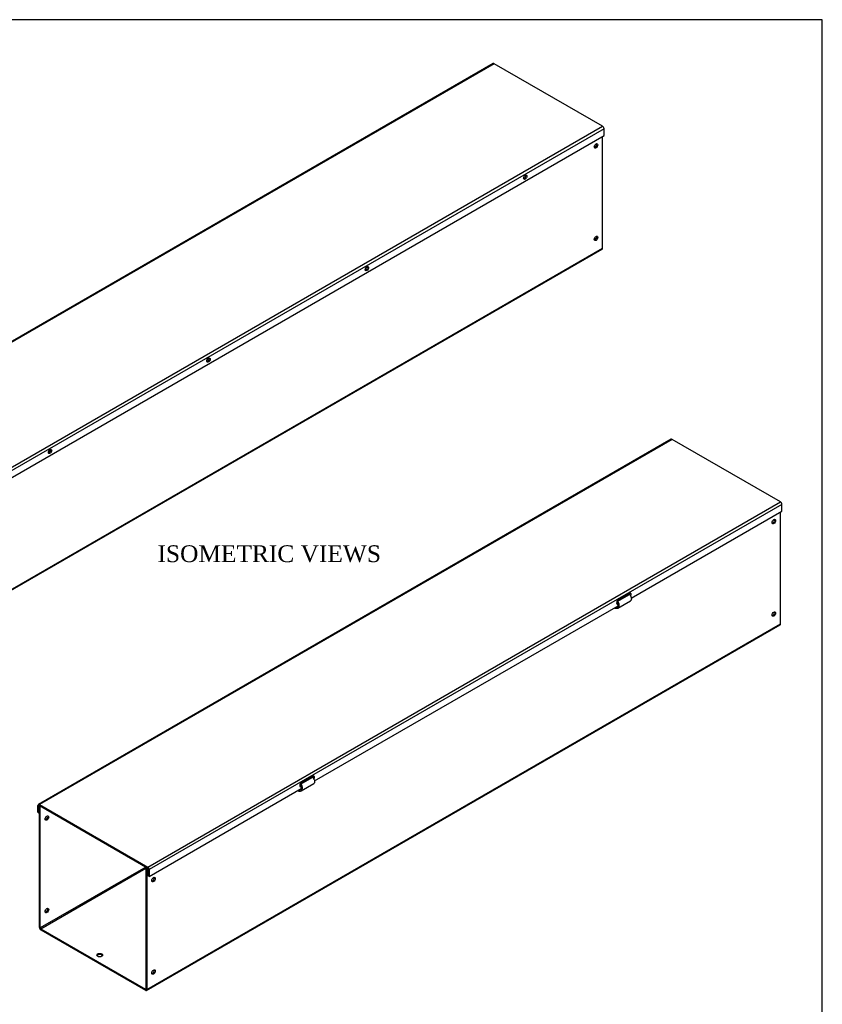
# Model space of a CAD drawing. Header units: inches. Extents: x 0 to 120, y -1 to 80.
# Tile 3 of 3: x 77 to 120, y 27 to 80. Entities that reach past the tile are written whole.
import ezdxf
from ezdxf.enums import TextEntityAlignment as Align

# ---------------------------------------------------------------- set-up
doc = ezdxf.new("R2010")
doc.units = ezdxf.units.IN
doc.header["$MEASUREMENT"] = 0
for name, color, linetype in [('COM55543-16', 7, 'Continuous'), ('COM56328-3', 7, 'Continuous'), ('Default', 7, 'Continuous')]:
    doc.layers.add(name, color=color, linetype=linetype)
doc.styles.add('SEACAD_Times_New_Roman', font='times.ttf')

# ---------------------------------------------------------------- blocks, each defined once
blk = doc.blocks.new('SE1')
at = {"layer": 'COM55543-16', "color": 7, "linetype": 'Continuous'}
for p, q in [((102.118, 77.281), (68.222, 57.71)), ((102.172, 77.275), (68.276, 57.705)), ((107.976, 73.925), (102.172, 77.275)), ((74.079, 54.354), (107.976, 73.925)), ((108.053, 73.792), (74.156, 54.222)), ((74.156, 53.851), (108.053, 73.422)), ((108.053, 73.422), (108.053, 73.792)), ((68.199, 57.29), (68.199, 57.661)), ((68.25, 57.632), (68.276, 57.646)), ((68.25, 57.261), (68.25, 57.632)), ((68.276, 57.705), (74.079, 54.354)), ((68.276, 57.646), (74.079, 54.295)), ((68.199, 57.29), (68.25, 57.261)), ((68.276, 57.276), (68.25, 57.261)), ((74.105, 54.251), (74.105, 53.881)), ((74.156, 53.851), (74.105, 53.881)), ((74.156, 54.222), (74.156, 53.851))]:
    blk.add_line(p, q, dxfattribs=at)
for centre, major_axis, start_param, end_param in [((102.172, 77.187), (0.054, -0.0935), 2.356194, 3.141593), ((107.976, 73.836), (-0.054, 0.0935), 3.926991, 5.497787), ((103.781, 71.218), (0.062, 0.108), 3.561081, 5.863697), ((95.296, 66.319), (0.063, 0.108), 3.561081, 5.863697), ((86.811, 61.42), (0.063, 0.108), 3.561081, 5.863697), ((68.276, 57.617), (0.054, -0.0935), 2.356194, 3.926991), ((68.276, 57.617), (0.018, -0.0312), 2.356194, 3.926991), ((78.326, 56.522), (0.062, 0.108), 3.561081, 5.863697), ((74.079, 54.266), (0.054, -0.0935), 0.785398, 2.356194), ((74.079, 54.266), (0.018, -0.0312), 0.785398, 2.356194)]:
    blk.add_ellipse(centre, major_axis=major_axis, ratio=0.57735, start_param=start_param, end_param=end_param, dxfattribs=at)
for centre, major_axis in [((103.832, 71.189), (-0.063, -0.108)), ((95.347, 66.29), (-0.063, -0.108)), ((86.862, 61.391), (-0.063, -0.108)), ((78.377, 56.492), (-0.062, -0.108))]:
    blk.add_ellipse(centre, major_axis=major_axis, ratio=0.57735, dxfattribs=at)
at = {"layer": 'COM56328-3', "color": 7, "linetype": 'Continuous'}
for p, q in [((107.976, 67.389), (107.976, 73.377)), ((74.012, 47.744), (107.954, 67.34)), ((74.035, 47.793), (107.976, 67.389)), ((68.276, 57.62), (68.298, 57.633)), ((68.276, 51.118), (68.276, 57.62)), ((68.276, 57.62), (68.327, 57.591)), ((68.327, 57.591), (68.349, 57.604)), ((68.327, 51.088), (68.327, 57.591)), ((73.98, 54.353), (68.327, 51.088)), ((68.352, 51.044), (73.984, 54.296)), ((74.006, 54.338), (73.984, 54.325)), ((73.984, 54.325), (73.984, 47.822)), ((74.035, 54.296), (73.984, 54.325)), ((74.057, 54.308), (74.035, 54.296)), ((74.035, 54.296), (74.035, 47.793)), ((68.352, 51.044), (73.958, 47.808)), ((68.352, 50.986), (73.958, 47.749)), ((73.984, 47.822), (73.958, 47.808))]:
    blk.add_line(p, q, dxfattribs=at)
for centre, major_axis in [((107.622, 72.871), (0.066, 0.115)), ((107.622, 67.913), (0.066, 0.115)), ((68.681, 56.979), (-0.066, -0.115)), ((74.388, 53.683), (0.066, 0.115)), ((68.681, 52.021), (-0.066, -0.115)), ((71.509, 49.63), (0.156, 0)), ((74.388, 48.726), (0.066, 0.115))]:
    blk.add_ellipse(centre, major_axis=major_axis, ratio=0.57735, dxfattribs=at)
for centre, major_axis, start_param, end_param in [((107.571, 72.9), (0.066, 0.115), 3.534412, 5.890366), ((103.733, 71.246), (0.0443, 0.0766), 4.249177, 5.173813), ((107.571, 67.943), (0.066, 0.115), 3.534412, 5.890366), ((107.9, 67.433), (-0.054, 0.0935), 3.141593, 3.926991), ((95.248, 66.347), (0.0442, 0.0766), 4.251565, 5.172617), ((86.763, 61.448), (0.0442, 0.0766), 4.25396, 5.171413), ((68.63, 57.008), (-0.066, -0.115), 0.392819, 2.748773), ((78.277, 56.549), (0.0443, 0.0766), 4.256361, 5.170201), ((74.337, 53.713), (0.066, 0.115), 3.534412, 5.890366), ((68.63, 52.05), (-0.066, -0.115), 0.392819, 2.748773), ((68.352, 51.074), (-0.054, 0.0935), 0.785398, 2.356194), ((68.352, 51.074), (-0.018, 0.0312), 0.785398, 2.356194), ((71.509, 49.571), (0.156, 0), 0.331895, 2.809698), ((74.337, 48.755), (0.066, 0.115), 3.534412, 5.890366), ((73.958, 47.837), (-0.018, 0.0312), 2.356194, 3.926991), ((73.958, 47.837), (-0.054, 0.0935), 2.356194, 3.926991)]:
    blk.add_ellipse(centre, major_axis=major_axis, ratio=0.57735, start_param=start_param, end_param=end_param, dxfattribs=at)
blk = doc.blocks.new('SE2')
at = {"layer": 'COM55543-16', "color": 7, "linetype": 'Continuous'}
for p, q in [((111.646, 57.142), (77.749, 37.572)), ((111.7, 57.137), (77.803, 37.566)), ((117.504, 53.786), (111.7, 57.137)), ((83.607, 34.216), (117.504, 53.786)), ((117.58, 53.654), (83.683, 34.083)), ((117.58, 53.283), (117.58, 53.654)), ((109.512, 48.625), (117.58, 53.283)), ((109.426, 48.882), (108.808, 48.524)), ((92.542, 38.827), (108.801, 48.214)), ((108.757, 48.35), (108.796, 48.373)), ((108.757, 48.35), (108.808, 48.32)), ((92.456, 39.084), (91.837, 38.726)), ((91.786, 38.552), (91.826, 38.575)), ((91.786, 38.552), (91.837, 38.522)), ((83.683, 33.713), (91.83, 38.416)), ((77.727, 37.152), (77.727, 37.522)), ((77.777, 37.493), (77.803, 37.508)), ((77.777, 37.122), (77.777, 37.493)), ((77.803, 37.566), (83.607, 34.216)), ((77.803, 37.508), (83.607, 34.157)), ((77.727, 37.152), (77.777, 37.122)), ((77.803, 37.137), (77.777, 37.122)), ((83.632, 34.113), (83.632, 33.742)), ((83.683, 34.083), (83.683, 33.713)), ((83.683, 33.713), (83.632, 33.742))]:
    blk.add_line(p, q, dxfattribs=at)
for centre, major_axis, start_param, end_param in [((111.7, 57.049), (0.054, -0.0935), 2.356194, 3.141593), ((117.504, 53.698), (-0.054, 0.0935), 3.926991, 5.497787), ((109.426, 48.78), (-0.062, -0.108), 1.446749, 3.926991), ((109.375, 48.809), (-0.062, -0.108), 1.739625, 2.722104), ((108.808, 48.422), (0.063, 0.108), 0.785398, 3.926991), ((108.757, 48.452), (0.063, 0.108), 3.561081, 3.926991), ((92.456, 38.982), (-0.062, -0.108), 1.446749, 3.926991), ((92.405, 39.011), (-0.062, -0.108), 1.739625, 2.722104), ((91.837, 38.624), (0.062, 0.108), 0.785398, 3.926991), ((91.786, 38.654), (0.063, 0.108), 3.561081, 3.926991), ((77.803, 37.478), (0.054, -0.0935), 2.356194, 3.926991), ((77.803, 37.478), (0.018, -0.0312), 2.356194, 3.926991), ((83.607, 34.127), (0.054, -0.0935), 0.785398, 2.356194), ((83.607, 34.127), (0.018, -0.0312), 0.785398, 2.356194)]:
    blk.add_ellipse(centre, major_axis=major_axis, ratio=0.57735, start_param=start_param, end_param=end_param, dxfattribs=at)
at = {"layer": 'COM56328-3', "color": 7, "linetype": 'Continuous'}
for p, q in [((117.503, 47.25), (117.503, 53.239)), ((108.8, 48.465), (109.424, 48.825)), ((109.301, 48.754), (109.296, 48.807)), ((109.347, 48.781), (109.343, 48.833)), ((108.67, 48.139), (108.664, 48.063)), ((108.664, 48.063), (108.668, 48.065)), ((108.668, 48.065), (108.665, 48.067)), ((108.701, 48.084), (108.668, 48.065)), ((108.689, 48.085), (108.674, 48.141)), ((108.688, 48.149), (108.699, 48.148)), ((108.689, 48.085), (108.716, 48.083)), ((108.699, 48.148), (108.797, 48.205)), ((108.716, 48.083), (108.699, 48.148)), ((108.769, 48.436), (108.8, 48.465)), ((108.795, 48.098), (109.469, 48.487)), ((83.54, 27.605), (117.481, 47.201)), ((83.562, 27.655), (117.503, 47.25)), ((91.798, 38.638), (91.829, 38.667)), ((91.824, 38.3), (92.498, 38.689)), ((91.829, 38.667), (92.454, 39.027)), ((92.33, 38.956), (92.326, 39.009)), ((92.376, 38.983), (92.372, 39.035)), ((91.699, 38.341), (91.694, 38.265)), ((91.697, 38.267), (91.694, 38.269)), ((91.694, 38.265), (91.697, 38.267)), ((91.731, 38.286), (91.697, 38.267)), ((91.718, 38.287), (91.703, 38.343)), ((91.717, 38.351), (91.728, 38.35)), ((91.718, 38.287), (91.746, 38.285)), ((91.728, 38.35), (91.827, 38.407)), ((91.746, 38.285), (91.728, 38.35)), ((77.803, 37.482), (77.826, 37.495)), ((77.803, 30.979), (77.803, 37.482)), ((77.803, 37.482), (77.854, 37.452)), ((77.854, 37.452), (77.876, 37.465)), ((77.854, 30.95), (77.854, 37.452)), ((83.508, 34.214), (77.854, 30.95)), ((77.88, 30.906), (83.511, 34.157)), ((83.533, 34.199), (83.511, 34.187)), ((83.511, 34.187), (83.511, 27.684)), ((83.562, 34.157), (83.511, 34.187)), ((83.584, 34.17), (83.562, 34.157)), ((83.562, 34.157), (83.562, 27.655)), ((77.88, 30.906), (83.486, 27.669)), ((77.88, 30.847), (83.486, 27.61)), ((83.511, 27.684), (83.486, 27.669))]:
    blk.add_line(p, q, dxfattribs=at)
for centre, major_axis in [((117.15, 52.732), (-0.067, -0.115)), ((117.15, 47.775), (-0.067, -0.115)), ((78.208, 36.84), (0.066, 0.115)), ((83.916, 33.545), (-0.066, -0.115)), ((78.208, 31.882), (0.066, 0.115)), ((81.036, 29.492), (-0.156, 0)), ((83.916, 28.587), (-0.066, -0.115))]:
    blk.add_ellipse(centre, major_axis=major_axis, ratio=0.57735, dxfattribs=at)
for centre, major_axis, start_param, end_param in [((117.099, 52.762), (-0.066, -0.115), 0.392819, 2.748773), ((117.099, 47.804), (-0.066, -0.115), 0.392819, 2.748773), ((117.427, 47.295), (-0.054, 0.0935), 3.141593, 3.926991), ((78.157, 36.87), (0.066, 0.115), 3.534412, 5.890366), ((83.865, 33.574), (-0.066, -0.115), 0.392819, 2.748773), ((78.157, 31.912), (0.066, 0.115), 3.534412, 5.890366), ((77.88, 30.935), (-0.054, 0.0935), 0.785398, 2.356194), ((77.88, 30.935), (-0.018, 0.0312), 0.785398, 2.356194), ((81.036, 29.433), (-0.156, 0), 3.473487, 5.951291), ((83.865, 28.616), (-0.067, -0.115), 0.392819, 2.748773), ((83.486, 27.699), (-0.018, 0.0312), 2.356194, 3.926991), ((83.486, 27.699), (-0.054, 0.0935), 2.356194, 3.926991)]:
    blk.add_ellipse(centre, major_axis=major_axis, ratio=0.57735, start_param=start_param, end_param=end_param, dxfattribs=at)
for points, knots in [([(109.424, 48.825), (109.439, 48.806), (109.453, 48.785), (109.477, 48.742), (109.487, 48.72), (109.503, 48.676), (109.509, 48.654), (109.515, 48.613), (109.516, 48.594), (109.514, 48.558), (109.51, 48.542), (109.498, 48.515), (109.49, 48.504), (109.477, 48.492), (109.473, 48.49), (109.469, 48.487)], [0, 0, 0, 0, 0.125, 0.125, 0.25, 0.25, 0.375, 0.375, 0.5, 0.5, 0.625, 0.625, 0.75, 0.75, 0.7960396, 0.7960396, 0.7960396, 0.7960396]), ([(108.668, 48.065), (108.668, 48.068), (108.669, 48.071), (108.671, 48.076), (108.673, 48.079), (108.676, 48.082), (108.679, 48.084), (108.683, 48.085), (108.686, 48.086), (108.689, 48.085)], [0, 0, 0, 0, 0.25, 0.25, 0.5, 0.5, 0.75, 0.75, 1, 1, 1, 1]), ([(108.699, 48.148), (108.712, 48.147), (108.725, 48.148), (108.749, 48.155), (108.76, 48.16), (108.779, 48.175), (108.787, 48.185), (108.801, 48.208), (108.806, 48.221), (108.812, 48.25), (108.814, 48.266), (108.813, 48.299), (108.811, 48.316), (108.804, 48.351), (108.799, 48.369), (108.786, 48.403), (108.778, 48.42), (108.769, 48.436)], [0, 0, 0, 0, 0.125, 0.125, 0.25, 0.25, 0.375, 0.375, 0.5, 0.5, 0.625, 0.625, 0.75, 0.75, 0.875, 0.875, 1, 1, 1, 1]), ([(108.716, 48.083), (108.734, 48.081), (108.751, 48.082), (108.782, 48.091), (108.797, 48.098), (108.821, 48.118), (108.832, 48.131), (108.849, 48.161), (108.855, 48.178), (108.863, 48.217), (108.865, 48.238), (108.863, 48.282), (108.86, 48.305), (108.85, 48.352), (108.842, 48.375), (108.824, 48.421), (108.812, 48.444), (108.8, 48.465)], [0, 0, 0, 0, 0.125, 0.125, 0.25, 0.25, 0.375, 0.375, 0.5, 0.5, 0.625, 0.625, 0.75, 0.75, 0.875, 0.875, 1, 1, 1, 1]), ([(91.728, 38.35), (91.742, 38.349), (91.755, 38.35), (91.779, 38.357), (91.79, 38.362), (91.809, 38.377), (91.817, 38.387), (91.83, 38.41), (91.835, 38.423), (91.842, 38.452), (91.843, 38.468), (91.843, 38.501), (91.841, 38.518), (91.834, 38.553), (91.829, 38.571), (91.815, 38.605), (91.807, 38.622), (91.798, 38.638)], [0, 0, 0, 0, 0.125, 0.125, 0.25, 0.25, 0.375, 0.375, 0.5, 0.5, 0.625, 0.625, 0.75, 0.75, 0.875, 0.875, 1, 1, 1, 1]), ([(91.746, 38.285), (91.764, 38.283), (91.781, 38.284), (91.812, 38.293), (91.826, 38.3), (91.851, 38.32), (91.862, 38.333), (91.878, 38.363), (91.885, 38.38), (91.893, 38.419), (91.894, 38.44), (91.893, 38.484), (91.89, 38.507), (91.879, 38.554), (91.872, 38.577), (91.853, 38.623), (91.842, 38.646), (91.829, 38.667)], [0, 0, 0, 0, 0.125, 0.125, 0.25, 0.25, 0.375, 0.375, 0.5, 0.5, 0.625, 0.625, 0.75, 0.75, 0.875, 0.875, 1, 1, 1, 1]), ([(92.454, 39.027), (92.469, 39.008), (92.483, 38.987), (92.506, 38.944), (92.517, 38.922), (92.532, 38.878), (92.538, 38.856), (92.545, 38.815), (92.546, 38.796), (92.543, 38.76), (92.539, 38.744), (92.528, 38.717), (92.52, 38.706), (92.506, 38.694), (92.502, 38.692), (92.498, 38.689)], [0, 0, 0, 0, 0.125, 0.125, 0.25, 0.25, 0.375, 0.375, 0.5, 0.5, 0.625, 0.625, 0.75, 0.75, 0.7960396, 0.7960396, 0.7960396, 0.7960396]), ([(91.697, 38.267), (91.698, 38.27), (91.698, 38.273), (91.701, 38.279), (91.702, 38.281), (91.706, 38.284), (91.708, 38.286), (91.713, 38.287), (91.715, 38.288), (91.718, 38.287)], [0, 0, 0, 0, 0.25, 0.25, 0.5, 0.5, 0.75, 0.75, 1, 1, 1, 1])]:
    blk.add_open_spline(points, degree=3, knots=knots, dxfattribs=at)
blk = doc.blocks.new('BORDER')
at = {"layer": 'Default', "color": 7, "linetype": 'Continuous'}
for p, q in [((0, 27.86), (-41.86, 27.86)), ((0, 0), (0, 27.86))]:
    blk.add_line(p, q, dxfattribs=at)

msp = doc.modelspace()

# ---------------------------------------------------------------- block references
at = {"layer": 'Default', "color": 7, "xscale": 2.85, "yscale": 2.85, "zscale": 2.85}
msp.add_blockref('BORDER', (119.744, 0.233), dxfattribs=at)
at = {"layer": 'Default'}
for name in ['SE1', 'SE2']:
    msp.add_blockref(name, (0, 0), dxfattribs=at)

# ---------------------------------------------------------------- texts
at = {"layer": 'Default', "color": 7, "linetype": 'Continuous', "style": 'SEACAD_Times_New_Roman'}
msp.add_text('ISOMETRIC VIEWS', height=0.9, dxfattribs=at).set_placement((84.132, 51.46), align=Align.TOP_LEFT)

doc.saveas('drawing.dxf')
